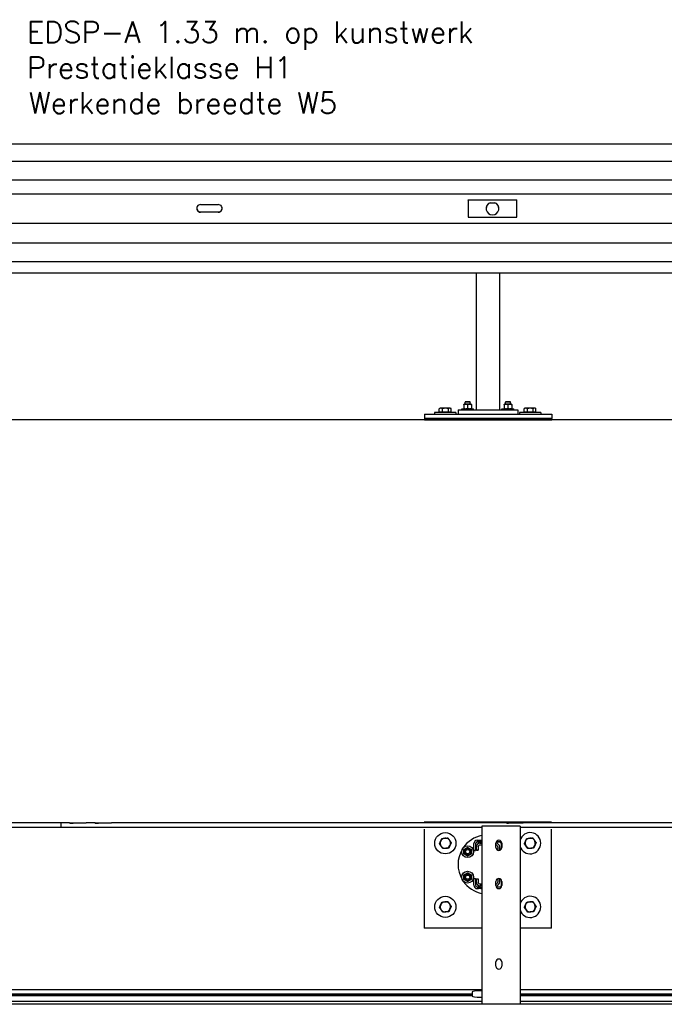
# Model space of a CAD drawing. Header units: metres. Extents: x -699 to 2316, y -1199 to 781.
# Tile 209 of 256: x -23.14 to -21.62, y 3.05 to 5.37. Entities that reach past the tile are written whole.
import ezdxf

# ---------------------------------------------------------------- set-up
doc = ezdxf.new("R2010")
doc.units = ezdxf.units.M
doc.styles.get("Standard").update_dxf_attribs({"font": 'romans'})

msp = doc.modelspace()

# ---------------------------------------------------------------- linework, layer by layer
for p, q in [((-20.8387, 5.0741), (-23.4357, 5.0741)), ((-20.8387, 5.0335), (-23.4357, 5.0335)), ((-20.8387, 4.9896), (-23.4357, 4.9896)), ((-20.8387, 4.9561), (-23.4357, 4.9561)), ((-22.7097, 4.9318), (-22.6677, 4.9318)), ((-22.0792, 4.9421), (-22.0792, 4.9426)), ((-22.0792, 4.9426), (-21.9642, 4.9426)), ((-21.9642, 4.9421), (-22.0792, 4.9421)), ((-22.0792, 4.9421), (-22.0792, 4.9024)), ((-22.0367, 4.9221), (-22.0367, 4.9222)), ((-22.027, 4.936), (-22.027, 4.9362)), ((-22.027, 4.9362), (-22.0163, 4.9362)), ((-22.0163, 4.9362), (-22.0163, 4.936)), ((-22.0067, 4.9221), (-22.0067, 4.9222)), ((-21.9642, 4.9421), (-21.9642, 4.9426)), ((-21.9642, 4.9024), (-21.9642, 4.9421)), ((-22.7097, 4.9142), (-22.6677, 4.9142)), ((-22.7097, 4.9139), (-22.7097, 4.9142)), ((-22.6677, 4.9139), (-22.7097, 4.9139)), ((-22.6677, 4.9139), (-22.6677, 4.9142)), ((-22.0792, 4.9024), (-21.9642, 4.9024)), ((-20.8387, 4.8872), (-23.4357, 4.8872)), ((-20.8387, 4.8405), (-23.4357, 4.8405)), ((-20.8387, 4.7966), (-23.4357, 4.7966)), ((-23.4357, 4.771), (-20.8387, 4.771)), ((-22.0597, 4.4475), (-22.0597, 4.771)), ((-22.0047, 4.4475), (-22.0047, 4.771)), ((-22.0886, 4.4608), (-22.0893, 4.4604)), ((-22.0893, 4.4596), (-22.0893, 4.4604)), ((-22.0893, 4.4596), (-22.0893, 4.4512)), ((-22.072, 4.4608), (-22.0886, 4.4608)), ((-22.0852, 4.467), (-22.0863, 4.4659)), ((-22.0743, 4.4659), (-22.0863, 4.4659)), ((-22.0863, 4.4608), (-22.0863, 4.4659)), ((-22.0852, 4.467), (-22.0753, 4.467)), ((-22.0803, 4.4596), (-22.0803, 4.4512)), ((-22.0753, 4.467), (-22.0743, 4.4659)), ((-22.0743, 4.4608), (-22.0743, 4.4659)), ((-22.072, 4.4608), (-22.0713, 4.4604)), ((-22.0713, 4.4604), (-22.0713, 4.4596)), ((-22.0713, 4.4596), (-22.0713, 4.4512)), ((-21.9936, 4.4608), (-21.9943, 4.4604)), ((-21.9943, 4.4596), (-21.9943, 4.4604)), ((-21.9943, 4.4596), (-21.9943, 4.4512)), ((-21.977, 4.4608), (-21.9936, 4.4608)), ((-21.9902, 4.467), (-21.9913, 4.4659)), ((-21.9793, 4.4659), (-21.9913, 4.4659)), ((-21.9913, 4.4608), (-21.9913, 4.4659)), ((-21.9902, 4.467), (-21.9803, 4.467)), ((-21.9853, 4.4596), (-21.9853, 4.4512)), ((-21.9803, 4.467), (-21.9793, 4.4659)), ((-21.9793, 4.4608), (-21.9793, 4.4659)), ((-21.977, 4.4608), (-21.9763, 4.4604)), ((-21.9763, 4.4604), (-21.9763, 4.4596)), ((-21.9763, 4.4596), (-21.9763, 4.4512)), ((-22.1822, 4.4375), (-22.1822, 4.4275)), ((-22.1822, 4.4375), (-21.8822, 4.4375)), ((-22.1081, 4.4415), (-22.1581, 4.4415)), ((-22.1581, 4.4415), (-22.1581, 4.4375)), ((-22.147, 4.4423), (-22.147, 4.4504)), ((-22.1395, 4.4423), (-22.147, 4.4423)), ((-22.1451, 4.4515), (-22.1467, 4.4506)), ((-22.1432, 4.4515), (-22.1451, 4.4515)), ((-22.1443, 4.4423), (-22.1443, 4.4415)), ((-22.1326, 4.4515), (-22.1432, 4.4515)), ((-22.1395, 4.4423), (-22.1395, 4.4504)), ((-22.1257, 4.4423), (-22.1395, 4.4423)), ((-22.1225, 4.4515), (-22.1326, 4.4515)), ((-22.1257, 4.4423), (-22.1257, 4.4504)), ((-22.1193, 4.4423), (-22.1257, 4.4423)), ((-22.1211, 4.4515), (-22.1225, 4.4515)), ((-22.1219, 4.4423), (-22.1219, 4.4415)), ((-22.1211, 4.4515), (-22.1196, 4.4506)), ((-22.1193, 4.4423), (-22.1193, 4.4504)), ((-22.1081, 4.4415), (-22.1081, 4.4375)), ((-22.1022, 4.4475), (-22.1022, 4.4375)), ((-22.1022, 4.4475), (-21.9622, 4.4475)), ((-22.0943, 4.45), (-22.0663, 4.45)), ((-22.0943, 4.4475), (-22.0943, 4.45)), ((-22.0893, 4.4504), (-22.0893, 4.4512)), ((-22.0886, 4.45), (-22.0893, 4.4504)), ((-22.075, 4.4475), (-22.0708, 4.4475)), ((-22.072, 4.45), (-22.0713, 4.4504)), ((-22.0713, 4.4512), (-22.0713, 4.4504)), ((-22.0663, 4.4475), (-22.0663, 4.45)), ((-21.9993, 4.45), (-21.9713, 4.45)), ((-21.9993, 4.4475), (-21.9993, 4.45)), ((-21.9943, 4.4504), (-21.9943, 4.4512)), ((-21.9936, 4.45), (-21.9943, 4.4504)), ((-21.98, 4.4475), (-21.9758, 4.4475)), ((-21.977, 4.45), (-21.9763, 4.4504)), ((-21.9763, 4.4512), (-21.9763, 4.4504)), ((-21.9713, 4.4475), (-21.9713, 4.45)), ((-21.9622, 4.4475), (-21.9622, 4.4375)), ((-21.9081, 4.4415), (-21.9581, 4.4415)), ((-21.9581, 4.4415), (-21.9581, 4.4375)), ((-21.947, 4.4423), (-21.947, 4.4504)), ((-21.9395, 4.4423), (-21.947, 4.4423)), ((-21.9451, 4.4515), (-21.9467, 4.4506)), ((-21.9432, 4.4515), (-21.9451, 4.4515)), ((-21.9443, 4.4423), (-21.9443, 4.4415)), ((-21.9326, 4.4515), (-21.9432, 4.4515)), ((-21.9395, 4.4423), (-21.9395, 4.4504)), ((-21.9257, 4.4423), (-21.9395, 4.4423)), ((-21.9225, 4.4515), (-21.9326, 4.4515)), ((-21.9257, 4.4423), (-21.9257, 4.4504)), ((-21.9193, 4.4423), (-21.9257, 4.4423)), ((-21.9211, 4.4515), (-21.9225, 4.4515)), ((-21.9219, 4.4423), (-21.9219, 4.4415)), ((-21.9211, 4.4515), (-21.9196, 4.4506)), ((-21.9193, 4.4423), (-21.9193, 4.4504)), ((-21.9081, 4.4415), (-21.9081, 4.4375)), ((-21.8822, 4.4375), (-21.8822, 4.4275)), ((-20.1715, 4.4245), (-25.2267, 4.4245)), ((-21.8822, 4.4275), (-22.1822, 4.4275)), ((-22.1822, 4.4275), (-22.1822, 4.4245)), ((-22.1822, 4.4245), (-21.8822, 4.4245)), ((-21.8822, 4.4245), (-21.8822, 4.4275)), ((-22.8987, 3.4629), (-23.2907, 3.4629)), ((-23.0187, 3.4737), (-23.2827, 3.4737)), ((-23.0387, 3.4737), (-23.0387, 3.4629)), ((-23.0187, 3.4737), (-23.0387, 3.4737)), ((-22.0467, 3.4629), (-23.0387, 3.4629)), ((-22.9877, 3.473), (-23.0097, 3.473)), ((-22.9877, 3.473), (-23.0097, 3.473)), ((-22.9587, 3.4737), (-22.9787, 3.4737)), ((-22.9587, 3.4737), (-22.9787, 3.4737)), ((-22.9277, 3.473), (-22.9497, 3.473)), ((-22.9277, 3.473), (-22.9497, 3.473)), ((-21.9887, 3.4737), (-22.9187, 3.4737)), ((-22.8987, 3.4737), (-22.9187, 3.4737)), ((-21.8828, 3.4758), (-22.1828, 3.4758)), ((-22.1828, 3.4758), (-22.1828, 3.4737)), ((-22.0467, 3.4658), (-22.0467, 3.046)), ((-21.9697, 3.4658), (-22.0407, 3.4658)), ((-21.9801, 3.473), (-21.9801, 3.473)), ((-21.9797, 3.473), (-21.9801, 3.473)), ((-21.9683, 3.473), (-21.9797, 3.473)), ((-21.9572, 3.473), (-21.9577, 3.473)), ((-21.9572, 3.473), (-21.9577, 3.473)), ((-21.9572, 3.473), (-21.9572, 3.473)), ((-21.9567, 3.4658), (-21.9567, 3.046)), ((-20.7137, 3.4629), (-21.9567, 3.4629)), ((-20.6557, 3.4737), (-21.9487, 3.4737)), ((-21.8828, 3.4758), (-21.8828, 3.4737)), ((-22.1828, 3.4588), (-22.1828, 3.2258)), ((-21.8828, 3.2258), (-21.8828, 3.4588)), ((-22.0657, 3.4088), (-22.0657, 3.4248)), ((-22.0617, 3.4248), (-22.0617, 3.4088)), ((-22.0597, 3.4098), (-22.0597, 3.4176)), ((-22.0577, 3.4328), (-22.0492, 3.4328)), ((-22.0492, 3.4288), (-22.0577, 3.4288)), ((-22.0577, 3.4288), (-22.0577, 3.4288)), ((-22.0577, 3.4288), (-22.0497, 3.4288)), ((-22.0555, 3.4176), (-22.0555, 3.4098)), ((-22.0515, 3.4258), (-22.0467, 3.4258)), ((-22.0467, 3.4216), (-22.0515, 3.4216)), ((-22.0515, 3.4216), (-22.0515, 3.4216)), ((-22.0467, 3.4216), (-22.0515, 3.4216)), ((-22.0501, 3.4216), (-22.05, 3.4216)), ((-22.0492, 3.4288), (-22.0492, 3.4328)), ((-22.0137, 3.4158), (-22.0137, 3.4258)), ((-22.013, 3.4288), (-22.0047, 3.4288)), ((-22.0047, 3.4288), (-22.013, 3.4288)), ((-22.0089, 3.4165), (-22.0089, 3.4091)), ((-22.0068, 3.4328), (-22.0065, 3.4328)), ((-22.0047, 3.4288), (-22.0047, 3.4288)), ((-22.0047, 3.4091), (-22.0047, 3.4166)), ((-22.0007, 3.4122), (-22.0007, 3.4248)), ((-21.9997, 3.4258), (-21.9997, 3.4158)), ((-22.0617, 3.4088), (-22.0657, 3.4088)), ((-22.0657, 3.4088), (-22.0657, 3.4088)), ((-22.0657, 3.4088), (-22.0617, 3.4088)), ((-22.0617, 3.4088), (-22.0617, 3.4088)), ((-22.0555, 3.4098), (-22.0597, 3.4098)), ((-22.0597, 3.4097), (-22.0597, 3.4098)), ((-22.0597, 3.4097), (-22.0555, 3.4097)), ((-22.0555, 3.4097), (-22.0555, 3.4098)), ((-22.0657, 3.3428), (-22.0617, 3.3428)), ((-22.0657, 3.3268), (-22.0657, 3.3428)), ((-22.0657, 3.3268), (-22.0657, 3.3268)), ((-22.0617, 3.3428), (-22.0617, 3.3268)), ((-22.0597, 3.3418), (-22.0555, 3.3418)), ((-22.0597, 3.334), (-22.0597, 3.3418)), ((-22.0597, 3.3339), (-22.0597, 3.334)), ((-22.0577, 3.3228), (-22.0492, 3.3228)), ((-22.0555, 3.3418), (-22.0555, 3.334)), ((-22.0515, 3.33), (-22.0467, 3.33)), ((-22.0515, 3.3257), (-22.0515, 3.3258)), ((-22.0467, 3.3258), (-22.0515, 3.3258)), ((-22.0515, 3.3257), (-22.0497, 3.3257)), ((-22.0492, 3.3188), (-22.0492, 3.3228)), ((-22.0137, 3.3258), (-22.0137, 3.3358)), ((-22.013, 3.3228), (-22.0047, 3.3228)), ((-22.0089, 3.3424), (-22.0089, 3.335)), ((-22.0047, 3.3349), (-22.0047, 3.3425)), ((-22.0007, 3.3268), (-22.0007, 3.3394)), ((-21.9997, 3.3358), (-21.9997, 3.3258)), ((-22.0492, 3.3188), (-22.0577, 3.3188)), ((-22.0577, 3.3188), (-22.0577, 3.3188)), ((-22.0577, 3.3188), (-22.0547, 3.3188)), ((-22.0467, 3.2258), (-22.1828, 3.2258)), ((-21.8828, 3.2258), (-21.9567, 3.2258)), ((-22.0137, 3.1358), (-22.0137, 3.1458)), ((-21.9997, 3.1458), (-21.9997, 3.1358)), ((-22.0467, 3.0803), (-23.2907, 3.0803)), ((-23.2907, 3.0699), (-22.0697, 3.0699)), ((-22.0697, 3.0697), (-23.2907, 3.0697)), ((-22.0697, 3.0663), (-23.2907, 3.0663)), ((-22.7097, 3.069), (-22.6677, 3.069)), ((-22.7097, 3.067), (-22.7097, 3.069)), ((-22.6677, 3.067), (-22.7097, 3.067)), ((-22.6677, 3.067), (-22.6677, 3.069)), ((-22.0697, 3.0754), (-22.0697, 3.065)), ((-22.0467, 3.0777), (-22.0497, 3.0777)), ((-20.7137, 3.0803), (-21.9567, 3.0803)), ((-21.9567, 3.0699), (-20.7367, 3.0699)), ((-20.7367, 3.0697), (-21.9567, 3.0697)), ((-20.7367, 3.0663), (-21.9567, 3.0663)), ((-20.5387, 3.046), (-23.4357, 3.046)), ((-22.0467, 3.0523), (-23.2907, 3.0523)), ((-22.0497, 3.0627), (-22.0467, 3.0627)), ((-20.7137, 3.0523), (-21.9567, 3.0523))]:
    msp.add_line(p, q)
at = {"flags": 128}
for points in [[(-22.0803, 4.4596), (-22.0807, 4.4597), (-22.0811, 4.4598), (-22.0815, 4.46), (-22.0819, 4.46), (-22.0823, 4.4601), (-22.0826, 4.4602), (-22.083, 4.4603), (-22.0834, 4.4603), (-22.0837, 4.4603), (-22.0841, 4.4604), (-22.0844, 4.4604), (-22.0848, 4.4604), (-22.0851, 4.4604), (-22.0855, 4.4604), (-22.0858, 4.4603), (-22.0862, 4.4603), (-22.0865, 4.4603), (-22.0869, 4.4602), (-22.0873, 4.4601), (-22.0876, 4.46), (-22.088, 4.46), (-22.0884, 4.4598), (-22.0888, 4.4597), (-22.0893, 4.4596)], [(-22.0713, 4.4596), (-22.0717, 4.4597), (-22.0721, 4.4598), (-22.0725, 4.46), (-22.0729, 4.46), (-22.0733, 4.4601), (-22.0736, 4.4602), (-22.074, 4.4603), (-22.0744, 4.4603), (-22.0747, 4.4603), (-22.0751, 4.4604), (-22.0754, 4.4604), (-22.0758, 4.4604), (-22.0761, 4.4604), (-22.0765, 4.4604), (-22.0768, 4.4603), (-22.0772, 4.4603), (-22.0775, 4.4603), (-22.0779, 4.4602), (-22.0783, 4.4601), (-22.0786, 4.46), (-22.079, 4.46), (-22.0794, 4.4598), (-22.0798, 4.4597), (-22.0803, 4.4596)], [(-21.9853, 4.4596), (-21.9857, 4.4597), (-21.9861, 4.4598), (-21.9865, 4.46), (-21.9869, 4.46), (-21.9873, 4.4601), (-21.9876, 4.4602), (-21.988, 4.4603), (-21.9884, 4.4603), (-21.9887, 4.4603), (-21.9891, 4.4604), (-21.9894, 4.4604), (-21.9898, 4.4604), (-21.9901, 4.4604), (-21.9905, 4.4604), (-21.9908, 4.4603), (-21.9912, 4.4603), (-21.9915, 4.4603), (-21.9919, 4.4602), (-21.9923, 4.4601), (-21.9926, 4.46), (-21.993, 4.46), (-21.9934, 4.4598), (-21.9938, 4.4597), (-21.9943, 4.4596)], [(-21.9763, 4.4596), (-21.9767, 4.4597), (-21.9771, 4.4598), (-21.9775, 4.46), (-21.9779, 4.46), (-21.9783, 4.4601), (-21.9786, 4.4602), (-21.979, 4.4603), (-21.9794, 4.4603), (-21.9797, 4.4603), (-21.9801, 4.4604), (-21.9804, 4.4604), (-21.9808, 4.4604), (-21.9811, 4.4604), (-21.9815, 4.4604), (-21.9818, 4.4603), (-21.9822, 4.4603), (-21.9825, 4.4603), (-21.9829, 4.4602), (-21.9833, 4.4601), (-21.9836, 4.46), (-21.984, 4.46), (-21.9844, 4.4598), (-21.9848, 4.4597), (-21.9853, 4.4596)], [(-22.1432, 4.4515), (-22.1434, 4.4515), (-22.1435, 4.4515), (-22.1437, 4.4515), (-22.1438, 4.4515), (-22.144, 4.4514), (-22.1441, 4.4514), (-22.1443, 4.4514), (-22.1444, 4.4514), (-22.1446, 4.4513), (-22.1447, 4.4513), (-22.1449, 4.4513), (-22.145, 4.4512), (-22.1452, 4.4512), (-22.1453, 4.4511), (-22.1455, 4.4511), (-22.1456, 4.451), (-22.1458, 4.451), (-22.146, 4.4509), (-22.1461, 4.4508), (-22.1463, 4.4508), (-22.1464, 4.4507), (-22.1466, 4.4506), (-22.1468, 4.4505), (-22.147, 4.4504)], [(-22.147, 4.4504), (-22.1469, 4.4504), (-22.1469, 4.4504), (-22.1469, 4.4504), (-22.1469, 4.4505), (-22.1469, 4.4505), (-22.1469, 4.4505), (-22.1469, 4.4505), (-22.1469, 4.4505), (-22.1468, 4.4505), (-22.1468, 4.4505), (-22.1468, 4.4505), (-22.1468, 4.4505), (-22.1468, 4.4505), (-22.1468, 4.4505), (-22.1468, 4.4505), (-22.1468, 4.4505), (-22.1467, 4.4505), (-22.1467, 4.4506), (-22.1467, 4.4506), (-22.1467, 4.4506), (-22.1467, 4.4506), (-22.1467, 4.4506), (-22.1467, 4.4506), (-22.1467, 4.4506)], [(-22.1395, 4.4504), (-22.1397, 4.4505), (-22.1399, 4.4506), (-22.1401, 4.4507), (-22.1402, 4.4508), (-22.1404, 4.4508), (-22.1405, 4.4509), (-22.1407, 4.451), (-22.1409, 4.451), (-22.141, 4.4511), (-22.1412, 4.4511), (-22.1413, 4.4512), (-22.1415, 4.4512), (-22.1416, 4.4513), (-22.1418, 4.4513), (-22.1419, 4.4513), (-22.1421, 4.4514), (-22.1422, 4.4514), (-22.1424, 4.4514), (-22.1425, 4.4514), (-22.1427, 4.4515), (-22.1428, 4.4515), (-22.143, 4.4515), (-22.1431, 4.4515), (-22.1432, 4.4515)], [(-22.1326, 4.4515), (-22.1329, 4.4515), (-22.1332, 4.4515), (-22.1335, 4.4515), (-22.1337, 4.4515), (-22.134, 4.4514), (-22.1343, 4.4514), (-22.1346, 4.4514), (-22.1348, 4.4514), (-22.1351, 4.4513), (-22.1354, 4.4513), (-22.1357, 4.4513), (-22.136, 4.4512), (-22.1362, 4.4512), (-22.1365, 4.4511), (-22.1368, 4.4511), (-22.1371, 4.451), (-22.1374, 4.451), (-22.1377, 4.4509), (-22.138, 4.4508), (-22.1383, 4.4508), (-22.1386, 4.4507), (-22.1389, 4.4506), (-22.1392, 4.4505), (-22.1395, 4.4504)], [(-22.1257, 4.4504), (-22.126, 4.4505), (-22.1263, 4.4506), (-22.1266, 4.4507), (-22.127, 4.4508), (-22.1273, 4.4508), (-22.1276, 4.4509), (-22.1278, 4.451), (-22.1281, 4.451), (-22.1284, 4.4511), (-22.1287, 4.4511), (-22.129, 4.4512), (-22.1293, 4.4512), (-22.1296, 4.4513), (-22.1299, 4.4513), (-22.1301, 4.4513), (-22.1304, 4.4514), (-22.1307, 4.4514), (-22.131, 4.4514), (-22.1312, 4.4514), (-22.1315, 4.4515), (-22.1318, 4.4515), (-22.1321, 4.4515), (-22.1323, 4.4515), (-22.1326, 4.4515)], [(-22.1225, 4.4515), (-22.1226, 4.4515), (-22.1227, 4.4515), (-22.1229, 4.4515), (-22.123, 4.4515), (-22.1231, 4.4514), (-22.1233, 4.4514), (-22.1234, 4.4514), (-22.1235, 4.4514), (-22.1236, 4.4513), (-22.1238, 4.4513), (-22.1239, 4.4513), (-22.124, 4.4512), (-22.1242, 4.4512), (-22.1243, 4.4511), (-22.1244, 4.4511), (-22.1246, 4.451), (-22.1247, 4.451), (-22.1248, 4.4509), (-22.125, 4.4508), (-22.1251, 4.4508), (-22.1253, 4.4507), (-22.1254, 4.4506), (-22.1256, 4.4505), (-22.1257, 4.4504)], [(-22.1193, 4.4504), (-22.1194, 4.4505), (-22.1196, 4.4506), (-22.1197, 4.4507), (-22.1198, 4.4508), (-22.12, 4.4508), (-22.1201, 4.4509), (-22.1203, 4.451), (-22.1204, 4.451), (-22.1205, 4.4511), (-22.1207, 4.4511), (-22.1208, 4.4512), (-22.1209, 4.4512), (-22.1211, 4.4513), (-22.1212, 4.4513), (-22.1213, 4.4513), (-22.1215, 4.4514), (-22.1216, 4.4514), (-22.1217, 4.4514), (-22.1218, 4.4514), (-22.122, 4.4515), (-22.1221, 4.4515), (-22.1222, 4.4515), (-22.1224, 4.4515), (-22.1225, 4.4515)], [(-22.0893, 4.4512), (-22.0888, 4.4511), (-22.0884, 4.4509), (-22.088, 4.4508), (-22.0876, 4.4507), (-22.0873, 4.4507), (-22.0869, 4.4506), (-22.0865, 4.4505), (-22.0862, 4.4505), (-22.0858, 4.4504), (-22.0855, 4.4504), (-22.0851, 4.4504), (-22.0848, 4.4504), (-22.0844, 4.4504), (-22.0841, 4.4504), (-22.0837, 4.4504), (-22.0834, 4.4505), (-22.083, 4.4505), (-22.0826, 4.4506), (-22.0823, 4.4507), (-22.0819, 4.4507), (-22.0815, 4.4508), (-22.0811, 4.4509), (-22.0807, 4.4511), (-22.0803, 4.4512)], [(-22.0803, 4.4512), (-22.0798, 4.4511), (-22.0794, 4.4509), (-22.079, 4.4508), (-22.0786, 4.4507), (-22.0783, 4.4507), (-22.0779, 4.4506), (-22.0775, 4.4505), (-22.0772, 4.4505), (-22.0768, 4.4504), (-22.0765, 4.4504), (-22.0761, 4.4504), (-22.0758, 4.4504), (-22.0754, 4.4504), (-22.0751, 4.4504), (-22.0747, 4.4504), (-22.0744, 4.4505), (-22.074, 4.4505), (-22.0736, 4.4506), (-22.0733, 4.4507), (-22.0729, 4.4507), (-22.0725, 4.4508), (-22.0721, 4.4509), (-22.0717, 4.4511), (-22.0713, 4.4512)], [(-21.9943, 4.4512), (-21.9938, 4.4511), (-21.9934, 4.4509), (-21.993, 4.4508), (-21.9926, 4.4507), (-21.9923, 4.4507), (-21.9919, 4.4506), (-21.9915, 4.4505), (-21.9912, 4.4505), (-21.9908, 4.4504), (-21.9905, 4.4504), (-21.9901, 4.4504), (-21.9898, 4.4504), (-21.9894, 4.4504), (-21.9891, 4.4504), (-21.9887, 4.4504), (-21.9884, 4.4505), (-21.988, 4.4505), (-21.9876, 4.4506), (-21.9873, 4.4507), (-21.9869, 4.4507), (-21.9865, 4.4508), (-21.9861, 4.4509), (-21.9857, 4.4511), (-21.9853, 4.4512)], [(-21.9853, 4.4512), (-21.9848, 4.4511), (-21.9844, 4.4509), (-21.984, 4.4508), (-21.9836, 4.4507), (-21.9833, 4.4507), (-21.9829, 4.4506), (-21.9825, 4.4505), (-21.9822, 4.4505), (-21.9818, 4.4504), (-21.9815, 4.4504), (-21.9811, 4.4504), (-21.9808, 4.4504), (-21.9804, 4.4504), (-21.9801, 4.4504), (-21.9797, 4.4504), (-21.9794, 4.4505), (-21.979, 4.4505), (-21.9786, 4.4506), (-21.9783, 4.4507), (-21.9779, 4.4507), (-21.9775, 4.4508), (-21.9771, 4.4509), (-21.9767, 4.4511), (-21.9763, 4.4512)], [(-21.9432, 4.4515), (-21.9434, 4.4515), (-21.9435, 4.4515), (-21.9437, 4.4515), (-21.9438, 4.4515), (-21.944, 4.4514), (-21.9441, 4.4514), (-21.9443, 4.4514), (-21.9444, 4.4514), (-21.9446, 4.4513), (-21.9447, 4.4513), (-21.9449, 4.4513), (-21.945, 4.4512), (-21.9452, 4.4512), (-21.9453, 4.4511), (-21.9455, 4.4511), (-21.9456, 4.451), (-21.9458, 4.451), (-21.946, 4.4509), (-21.9461, 4.4508), (-21.9463, 4.4508), (-21.9464, 4.4507), (-21.9466, 4.4506), (-21.9468, 4.4505), (-21.947, 4.4504)], [(-21.947, 4.4504), (-21.9469, 4.4504), (-21.9469, 4.4504), (-21.9469, 4.4504), (-21.9469, 4.4505), (-21.9469, 4.4505), (-21.9469, 4.4505), (-21.9469, 4.4505), (-21.9469, 4.4505), (-21.9468, 4.4505), (-21.9468, 4.4505), (-21.9468, 4.4505), (-21.9468, 4.4505), (-21.9468, 4.4505), (-21.9468, 4.4505), (-21.9468, 4.4505), (-21.9468, 4.4505), (-21.9467, 4.4505), (-21.9467, 4.4506), (-21.9467, 4.4506), (-21.9467, 4.4506), (-21.9467, 4.4506), (-21.9467, 4.4506), (-21.9467, 4.4506), (-21.9467, 4.4506)], [(-21.9395, 4.4504), (-21.9397, 4.4505), (-21.9399, 4.4506), (-21.9401, 4.4507), (-21.9402, 4.4508), (-21.9404, 4.4508), (-21.9405, 4.4509), (-21.9407, 4.451), (-21.9409, 4.451), (-21.941, 4.4511), (-21.9412, 4.4511), (-21.9413, 4.4512), (-21.9415, 4.4512), (-21.9416, 4.4513), (-21.9418, 4.4513), (-21.9419, 4.4513), (-21.9421, 4.4514), (-21.9422, 4.4514), (-21.9424, 4.4514), (-21.9425, 4.4514), (-21.9427, 4.4515), (-21.9428, 4.4515), (-21.943, 4.4515), (-21.9431, 4.4515), (-21.9432, 4.4515)], [(-21.9326, 4.4515), (-21.9329, 4.4515), (-21.9332, 4.4515), (-21.9335, 4.4515), (-21.9337, 4.4515), (-21.934, 4.4514), (-21.9343, 4.4514), (-21.9346, 4.4514), (-21.9348, 4.4514), (-21.9351, 4.4513), (-21.9354, 4.4513), (-21.9357, 4.4513), (-21.936, 4.4512), (-21.9362, 4.4512), (-21.9365, 4.4511), (-21.9368, 4.4511), (-21.9371, 4.451), (-21.9374, 4.451), (-21.9377, 4.4509), (-21.938, 4.4508), (-21.9383, 4.4508), (-21.9386, 4.4507), (-21.9389, 4.4506), (-21.9392, 4.4505), (-21.9395, 4.4504)], [(-21.9257, 4.4504), (-21.926, 4.4505), (-21.9263, 4.4506), (-21.9266, 4.4507), (-21.927, 4.4508), (-21.9273, 4.4508), (-21.9276, 4.4509), (-21.9278, 4.451), (-21.9281, 4.451), (-21.9284, 4.4511), (-21.9287, 4.4511), (-21.929, 4.4512), (-21.9293, 4.4512), (-21.9296, 4.4513), (-21.9299, 4.4513), (-21.9301, 4.4513), (-21.9304, 4.4514), (-21.9307, 4.4514), (-21.931, 4.4514), (-21.9312, 4.4514), (-21.9315, 4.4515), (-21.9318, 4.4515), (-21.9321, 4.4515), (-21.9323, 4.4515), (-21.9326, 4.4515)], [(-21.9225, 4.4515), (-21.9226, 4.4515), (-21.9227, 4.4515), (-21.9229, 4.4515), (-21.923, 4.4515), (-21.9231, 4.4514), (-21.9233, 4.4514), (-21.9234, 4.4514), (-21.9235, 4.4514), (-21.9236, 4.4513), (-21.9238, 4.4513), (-21.9239, 4.4513), (-21.924, 4.4512), (-21.9242, 4.4512), (-21.9243, 4.4511), (-21.9244, 4.4511), (-21.9246, 4.451), (-21.9247, 4.451), (-21.9248, 4.4509), (-21.925, 4.4508), (-21.9251, 4.4508), (-21.9253, 4.4507), (-21.9254, 4.4506), (-21.9256, 4.4505), (-21.9257, 4.4504)], [(-21.9193, 4.4504), (-21.9194, 4.4505), (-21.9196, 4.4506), (-21.9197, 4.4507), (-21.9198, 4.4508), (-21.92, 4.4508), (-21.9201, 4.4509), (-21.9203, 4.451), (-21.9204, 4.451), (-21.9205, 4.4511), (-21.9207, 4.4511), (-21.9208, 4.4512), (-21.9209, 4.4512), (-21.9211, 4.4513), (-21.9212, 4.4513), (-21.9213, 4.4513), (-21.9215, 4.4514), (-21.9216, 4.4514), (-21.9217, 4.4514), (-21.9218, 4.4514), (-21.922, 4.4515), (-21.9221, 4.4515), (-21.9222, 4.4515), (-21.9224, 4.4515), (-21.9225, 4.4515)], [(-23.0097, 3.473), (-23.0103, 3.473), (-23.0108, 3.473), (-23.0114, 3.473), (-23.012, 3.473), (-23.0126, 3.473), (-23.0131, 3.4731), (-23.0136, 3.4731), (-23.0142, 3.4731), (-23.0147, 3.4732), (-23.0151, 3.4732), (-23.0156, 3.4733), (-23.016, 3.4733), (-23.0164, 3.4734), (-23.0168, 3.4734), (-23.0171, 3.4735), (-23.0175, 3.4735), (-23.0177, 3.4735), (-23.018, 3.4736), (-23.0182, 3.4736), (-23.0184, 3.4736), (-23.0185, 3.4737), (-23.0186, 3.4737), (-23.0186, 3.4737), (-23.0187, 3.4737)], [(-23.0187, 3.4737), (-23.0186, 3.4737), (-23.0186, 3.4737), (-23.0185, 3.4737), (-23.0184, 3.4736), (-23.0182, 3.4736), (-23.018, 3.4736), (-23.0177, 3.4735), (-23.0175, 3.4735), (-23.0171, 3.4735), (-23.0168, 3.4734), (-23.0164, 3.4734), (-23.016, 3.4733), (-23.0156, 3.4733), (-23.0151, 3.4732), (-23.0147, 3.4732), (-23.0142, 3.4731), (-23.0136, 3.4731), (-23.0131, 3.4731), (-23.0126, 3.473), (-23.012, 3.473), (-23.0114, 3.473), (-23.0108, 3.473), (-23.0103, 3.473), (-23.0097, 3.473)], [(-23.0097, 3.473), (-23.0103, 3.473), (-23.0108, 3.473), (-23.0114, 3.473), (-23.012, 3.473), (-23.0126, 3.473), (-23.0131, 3.4731), (-23.0136, 3.4731), (-23.0142, 3.4731), (-23.0147, 3.4732), (-23.0151, 3.4732), (-23.0156, 3.4733), (-23.016, 3.4733), (-23.0164, 3.4734), (-23.0168, 3.4734), (-23.0171, 3.4735), (-23.0175, 3.4735), (-23.0177, 3.4735), (-23.018, 3.4736), (-23.0182, 3.4736), (-23.0184, 3.4736), (-23.0185, 3.4737), (-23.0186, 3.4737), (-23.0186, 3.4737), (-23.0187, 3.4737)], [(-23.0187, 3.4737), (-23.0186, 3.4737), (-23.0186, 3.4737), (-23.0185, 3.4737), (-23.0184, 3.4736), (-23.0182, 3.4736), (-23.018, 3.4736), (-23.0177, 3.4735), (-23.0175, 3.4735), (-23.0171, 3.4735), (-23.0168, 3.4734), (-23.0164, 3.4734), (-23.016, 3.4733), (-23.0156, 3.4733), (-23.0151, 3.4732), (-23.0147, 3.4732), (-23.0142, 3.4731), (-23.0136, 3.4731), (-23.0131, 3.4731), (-23.0126, 3.473), (-23.012, 3.473), (-23.0114, 3.473), (-23.0108, 3.473), (-23.0103, 3.473), (-23.0097, 3.473)], [(-22.9787, 3.4737), (-22.9787, 3.4737), (-22.9787, 3.4737), (-22.9788, 3.4737), (-22.979, 3.4736), (-22.9791, 3.4736), (-22.9794, 3.4736), (-22.9796, 3.4735), (-22.9799, 3.4735), (-22.9802, 3.4735), (-22.9805, 3.4734), (-22.9809, 3.4734), (-22.9813, 3.4733), (-22.9817, 3.4733), (-22.9822, 3.4732), (-22.9827, 3.4732), (-22.9832, 3.4731), (-22.9837, 3.4731), (-22.9842, 3.4731), (-22.9848, 3.473), (-22.9853, 3.473), (-22.9859, 3.473), (-22.9865, 3.473), (-22.9871, 3.473), (-22.9877, 3.473)], [(-22.9787, 3.4737), (-22.9787, 3.4737), (-22.9787, 3.4737), (-22.9788, 3.4737), (-22.979, 3.4736), (-22.9791, 3.4736), (-22.9794, 3.4736), (-22.9796, 3.4735), (-22.9799, 3.4735), (-22.9802, 3.4735), (-22.9805, 3.4734), (-22.9809, 3.4734), (-22.9813, 3.4733), (-22.9817, 3.4733), (-22.9822, 3.4732), (-22.9827, 3.4732), (-22.9832, 3.4731), (-22.9837, 3.4731), (-22.9842, 3.4731), (-22.9848, 3.473), (-22.9853, 3.473), (-22.9859, 3.473), (-22.9865, 3.473), (-22.9871, 3.473), (-22.9877, 3.473)], [(-22.9497, 3.473), (-22.9503, 3.473), (-22.9508, 3.473), (-22.9514, 3.473), (-22.952, 3.473), (-22.9526, 3.473), (-22.9531, 3.4731), (-22.9536, 3.4731), (-22.9542, 3.4731), (-22.9547, 3.4732), (-22.9551, 3.4732), (-22.9556, 3.4733), (-22.956, 3.4733), (-22.9564, 3.4734), (-22.9568, 3.4734), (-22.9571, 3.4735), (-22.9575, 3.4735), (-22.9577, 3.4735), (-22.958, 3.4736), (-22.9582, 3.4736), (-22.9584, 3.4736), (-22.9585, 3.4737), (-22.9586, 3.4737), (-22.9586, 3.4737), (-22.9587, 3.4737)], [(-22.9587, 3.4737), (-22.9586, 3.4737), (-22.9586, 3.4737), (-22.9585, 3.4737), (-22.9584, 3.4736), (-22.9582, 3.4736), (-22.958, 3.4736), (-22.9577, 3.4735), (-22.9575, 3.4735), (-22.9571, 3.4735), (-22.9568, 3.4734), (-22.9564, 3.4734), (-22.956, 3.4733), (-22.9556, 3.4733), (-22.9551, 3.4732), (-22.9547, 3.4732), (-22.9542, 3.4731), (-22.9536, 3.4731), (-22.9531, 3.4731), (-22.9526, 3.473), (-22.952, 3.473), (-22.9514, 3.473), (-22.9508, 3.473), (-22.9503, 3.473), (-22.9497, 3.473)], [(-22.9497, 3.473), (-22.9503, 3.473), (-22.9508, 3.473), (-22.9514, 3.473), (-22.952, 3.473), (-22.9526, 3.473), (-22.9531, 3.4731), (-22.9536, 3.4731), (-22.9542, 3.4731), (-22.9547, 3.4732), (-22.9551, 3.4732), (-22.9556, 3.4733), (-22.956, 3.4733), (-22.9564, 3.4734), (-22.9568, 3.4734), (-22.9571, 3.4735), (-22.9575, 3.4735), (-22.9577, 3.4735), (-22.958, 3.4736), (-22.9582, 3.4736), (-22.9584, 3.4736), (-22.9585, 3.4737), (-22.9586, 3.4737), (-22.9586, 3.4737), (-22.9587, 3.4737)], [(-22.9587, 3.4737), (-22.9586, 3.4737), (-22.9586, 3.4737), (-22.9585, 3.4737), (-22.9584, 3.4736), (-22.9582, 3.4736), (-22.958, 3.4736), (-22.9577, 3.4735), (-22.9575, 3.4735), (-22.9571, 3.4735), (-22.9568, 3.4734), (-22.9564, 3.4734), (-22.956, 3.4733), (-22.9556, 3.4733), (-22.9551, 3.4732), (-22.9547, 3.4732), (-22.9542, 3.4731), (-22.9536, 3.4731), (-22.9531, 3.4731), (-22.9526, 3.473), (-22.952, 3.473), (-22.9514, 3.473), (-22.9508, 3.473), (-22.9503, 3.473), (-22.9497, 3.473)], [(-22.9187, 3.4737), (-22.9187, 3.4737), (-22.9187, 3.4737), (-22.9188, 3.4737), (-22.919, 3.4736), (-22.9191, 3.4736), (-22.9194, 3.4736), (-22.9196, 3.4735), (-22.9199, 3.4735), (-22.9202, 3.4735), (-22.9205, 3.4734), (-22.9209, 3.4734), (-22.9213, 3.4733), (-22.9217, 3.4733), (-22.9222, 3.4732), (-22.9227, 3.4732), (-22.9232, 3.4731), (-22.9237, 3.4731), (-22.9242, 3.4731), (-22.9248, 3.473), (-22.9253, 3.473), (-22.9259, 3.473), (-22.9265, 3.473), (-22.9271, 3.473), (-22.9277, 3.473)], [(-22.9187, 3.4737), (-22.9187, 3.4737), (-22.9187, 3.4737), (-22.9188, 3.4737), (-22.919, 3.4736), (-22.9191, 3.4736), (-22.9194, 3.4736), (-22.9196, 3.4735), (-22.9199, 3.4735), (-22.9202, 3.4735), (-22.9205, 3.4734), (-22.9209, 3.4734), (-22.9213, 3.4733), (-22.9217, 3.4733), (-22.9222, 3.4732), (-22.9227, 3.4732), (-22.9232, 3.4731), (-22.9237, 3.4731), (-22.9242, 3.4731), (-22.9248, 3.473), (-22.9253, 3.473), (-22.9259, 3.473), (-22.9265, 3.473), (-22.9271, 3.473), (-22.9277, 3.473)], [(-21.9801, 3.473), (-21.9807, 3.473), (-21.9812, 3.473), (-21.9818, 3.473), (-21.9823, 3.473), (-21.9829, 3.4731), (-21.9834, 3.4731), (-21.9839, 3.4731), (-21.9844, 3.4732), (-21.9849, 3.4732), (-21.9853, 3.4732), (-21.9858, 3.4733), (-21.9862, 3.4733), (-21.9866, 3.4734), (-21.9869, 3.4734), (-21.9872, 3.4735), (-21.9875, 3.4735), (-21.9878, 3.4735), (-21.988, 3.4736), (-21.9882, 3.4736), (-21.9884, 3.4736), (-21.9885, 3.4737), (-21.9886, 3.4737), (-21.9886, 3.4737), (-21.9887, 3.4737)], [(-21.9887, 3.4737), (-21.9887, 3.4737), (-21.9886, 3.4737), (-21.9886, 3.4737), (-21.9885, 3.4737), (-21.9884, 3.4736), (-21.9883, 3.4736), (-21.9882, 3.4736), (-21.988, 3.4736), (-21.9879, 3.4736), (-21.9877, 3.4735), (-21.9875, 3.4735), (-21.9873, 3.4735), (-21.9871, 3.4734), (-21.9868, 3.4734), (-21.9866, 3.4734), (-21.9863, 3.4734), (-21.986, 3.4733), (-21.9857, 3.4733), (-21.9854, 3.4733), (-21.9851, 3.4732), (-21.9847, 3.4732), (-21.9844, 3.4732), (-21.984, 3.4731), (-21.9837, 3.4731)], [(-21.9487, 3.4737), (-21.9487, 3.4737), (-21.9487, 3.4737), (-21.9488, 3.4737), (-21.949, 3.4736), (-21.9491, 3.4736), (-21.9493, 3.4736), (-21.9495, 3.4735), (-21.9498, 3.4735), (-21.9501, 3.4735), (-21.9504, 3.4734), (-21.9508, 3.4734), (-21.9511, 3.4733), (-21.9516, 3.4733), (-21.952, 3.4732), (-21.9524, 3.4732), (-21.9529, 3.4732), (-21.9534, 3.4731), (-21.9539, 3.4731), (-21.9544, 3.473), (-21.955, 3.473), (-21.9555, 3.473), (-21.9561, 3.473), (-21.9567, 3.473), (-21.9572, 3.473)]]:
    msp.add_lwpolyline(points, dxfattribs=at)
for centre, radius in [((-22.1328, 3.4258), 0.025), ((-22.0803, 3.4058), 0.014), ((-22.0803, 3.4058), 0.00825), ((-22.0803, 3.4058), 0.006), ((-22.0803, 3.4058), 0.006), ((-22.0803, 3.4058), 0.00493), ((-22.0803, 3.3458), 0.014), ((-22.0803, 3.3458), 0.00825), ((-22.0803, 3.3458), 0.006), ((-22.0803, 3.3458), 0.006), ((-22.0803, 3.3458), 0.00493), ((-22.1328, 3.2758), 0.025)]:
    msp.add_circle(centre, radius)
for centre, radius, start, end in [((-22.1328, 3.4258), 0.012, 95.1275, 155.1275), ((-22.1328, 3.4258), 0.012, 35.1275, 95.1275), ((-22.0328, 3.3758), 0.07, 101.4534, 145.6768), ((-21.9328, 3.4258), 0.025, 197.0596, 162.9404), ((-21.9328, 3.4258), 0.012, 95.1275, 155.1275), ((-21.9328, 3.4258), 0.012, 35.1275, 95.1275), ((-22.1328, 3.4258), 0.012, 155.1275, 215.1275), ((-22.1328, 3.4258), 0.012, 215.1275, 275.1275), ((-22.1328, 3.4258), 0.012, 275.1275, 335.1275), ((-22.1328, 3.4258), 0.012, 335.1275, 35.1275), ((-22.0577, 3.4248), 0.008, 90, 180), ((-22.0577, 3.4248), 0.004, 90, 180), ((-22.0577, 3.4248), 0.004, 90, 180), ((-22.0515, 3.4176), 0.0082, 90, 180), ((-22.0515, 3.4176), 0.004, 90.0011, 107.4587), ((-22.0067, 3.4258), 0.007, 0, 180), ((-22.0067, 3.4258), 0.007, 0, 180), ((-22.0139, 3.4166), 0.0092, 0, 88.7543), ((-22.0067, 3.4158), 0.007, 180, 0), ((-22.0047, 3.4248), 0.004, 0, 90), ((-22.0047, 3.4248), 0.004, 0, 90), ((-21.9328, 3.4258), 0.012, 155.1275, 215.1275), ((-21.9328, 3.4258), 0.012, 215.1275, 275.1275), ((-21.9328, 3.4258), 0.012, 275.1275, 335.1275), ((-21.9328, 3.4258), 0.012, 335.1275, 35.1275), ((-22.0328, 3.3758), 0.07, 149.7719, 210.2281), ((-22.0328, 3.3758), 0.07, 214.3232, 258.5466), ((-22.0577, 3.3268), 0.008, 180, 270), ((-22.0577, 3.3268), 0.008, 180, 270), ((-22.0577, 3.3268), 0.004, 180, 270), ((-22.0515, 3.334), 0.004, 180, 270), ((-22.0067, 3.3358), 0.007, 0, 180), ((-22.0067, 3.3358), 0.007, 0, 180), ((-22.0139, 3.335), 0.005, 272.2924, 0), ((-22.0067, 3.3258), 0.007, 180, 0), ((-22.0047, 3.3268), 0.004, 270, 0), ((-21.9328, 3.2758), 0.025, 197.0596, 162.9404), ((-22.1328, 3.2758), 0.012, 155.1275, 215.1275), ((-22.1328, 3.2758), 0.012, 95.1275, 155.1275), ((-22.1328, 3.2758), 0.012, 35.1275, 95.1275), ((-22.1328, 3.2758), 0.012, 335.1275, 35.1275), ((-21.9328, 3.2758), 0.012, 155.1275, 215.1275), ((-21.9328, 3.2758), 0.012, 95.1275, 155.1275), ((-21.9328, 3.2758), 0.012, 35.1275, 95.1275), ((-21.9328, 3.2758), 0.012, 335.1275, 35.1275), ((-22.1328, 3.2758), 0.012, 215.1275, 275.1275), ((-22.1328, 3.2758), 0.012, 275.1275, 335.1275), ((-21.9328, 3.2758), 0.012, 215.1275, 275.1275), ((-21.9328, 3.2758), 0.012, 275.1275, 335.1275), ((-22.0067, 3.1458), 0.007, 0, 180), ((-22.0067, 3.1458), 0.007, 0, 180), ((-22.0067, 3.1358), 0.007, 180, 0)]:
    msp.add_arc(centre, radius, start, end)
for centre, major_axis, ratio, start_param, end_param in [((-22.7097, 4.9228), (-0.009, 0), 0.993413, 4.712389, 7.853982), ((-22.7097, 4.9232), (-0.009, 0), 0.993413, 0.019227, 1.570796), ((-22.6677, 4.9228), (0.009, 0), 0.993413, 4.712389, 7.853982), ((-22.6677, 4.9232), (0.009, 0), 0.993413, 4.712389, 6.263959), ((-22.0217, 4.9221), (0.015, 0), 0.993413, 1.938004, 7.486774), ((-22.0217, 4.9222), (-0.015, 0), 0.993413, 5.079597, 6.283185), ((-22.0217, 4.9375), (-0.0143, 0), 0.114592, 1.184201, 1.957391), ((-22.0217, 4.9222), (0.015, 0), 0.993413, 0, 1.203588), ((-22.0407, 3.4658), (-0.006, 0), 0.000032, 4.712389, 6.283183), ((-21.9687, 3.473), (-0.015, 0), 0.000032, 3.845978, 5.5788), ((-21.9697, 3.4658), (0.013, 0), 0.000032, 0.00012, 1.570856), ((-22.0515, 3.4175), (0, 0.004), 0.999999, 0.304693, 1.570796), ((-22.0447, 3.4288), (-0.00625, 0), 0.000032, 5.038119, 6.926687), ((-22.0447, 3.4216), (-0.006, 0), 0.000032, 5.052224, 6.283183), ((-22.0457, 3.4328), (-0.0035, 0), 0.000032, 0.000002, 1.281046), ((-22.0457, 3.4288), (-0.0035, 0), 0.000032, 0, 1.281045), ((-22.0139, 3.4165), (0, -0.005), 0.999999, 1.570796, 3.101582), ((-22.0515, 3.3339), (0, 0.0082), 0.999999, 1.570796, 3.141593), ((-22.0447, 3.3258), (-0.006, 0), 0.000032, 5.052224, 6.283183), ((-22.0447, 3.3258), (-0.006, 0), 0.000032, 0, 0.585686), ((-22.0457, 3.3228), (-0.0035, 0), 0.000032, 6.283183, 7.564228), ((-22.0139, 3.3349), (0, 0.0092), 0.999999, 3.163336, 4.712389), ((-22.0447, 3.3188), (-0.01, 0), 0.000032, 4.913747, 6.283185), ((-22.0457, 3.3188), (-0.0035, 0), 0.000032, 0, 1.281045), ((-22.7097, 3.068), (-0.009, 0), 0.114592, 4.712389, 7.853982), ((-22.6677, 3.068), (0.009, 0), 0.114592, 4.712389, 7.853982), ((-22.0497, 3.0754), (-0.02, 0), 0.114592, 4.712389, 6.283185), ((-22.0497, 3.065), (-0.02, 0), 0.114592, 0, 1.570796)]:
    msp.add_ellipse(centre, major_axis=major_axis, ratio=ratio, start_param=start_param, end_param=end_param)
for points, weights in [([(-22.1437, 3.4308), (-22.1423, 3.4337), (-22.1407, 3.4371)], [1, 1.0379548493, 1]), ([(-22.1407, 3.4371), (-22.137, 3.4374), (-22.1338, 3.4377)], [1, 1.0379548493, 1]), ([(-22.1338, 3.4377), (-22.1306, 3.438), (-22.1269, 3.4383)], [1, 1.0379548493, 1]), ([(-22.1269, 3.4383), (-22.1248, 3.4353), (-22.1229, 3.4327)], [1, 1.0379548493, 1]), ([(-21.9437, 3.4308), (-21.9423, 3.4337), (-21.9407, 3.4371)], [1, 1.0379548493, 1]), ([(-21.9407, 3.4371), (-21.937, 3.4374), (-21.9338, 3.4377)], [1, 1.0379548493, 1]), ([(-21.9338, 3.4377), (-21.9306, 3.438), (-21.9269, 3.4383)], [1, 1.0379548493, 1]), ([(-21.9269, 3.4383), (-21.9248, 3.4353), (-21.9229, 3.4327)], [1, 1.0379548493, 1]), ([(-22.1466, 3.4245), (-22.145, 3.4279), (-22.1437, 3.4308)], [1, 1.0379548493, 1]), ([(-22.1426, 3.4189), (-22.1444, 3.4215), (-22.1466, 3.4245)], [1, 1.0379548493, 1]), ([(-22.1386, 3.4132), (-22.1407, 3.4162), (-22.1426, 3.4189)], [1, 1.0379548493, 1]), ([(-22.1317, 3.4138), (-22.1349, 3.4135), (-22.1386, 3.4132)], [1, 1.0379548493, 1]), ([(-22.1248, 3.4144), (-22.1285, 3.4141), (-22.1317, 3.4138)], [1, 1.0379548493, 1]), ([(-22.1219, 3.4207), (-22.1232, 3.4178), (-22.1248, 3.4144)], [1, 1.0379548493, 1]), ([(-22.1229, 3.4327), (-22.1211, 3.43), (-22.119, 3.427)], [1, 1.0379548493, 1]), ([(-22.119, 3.427), (-22.1205, 3.4236), (-22.1219, 3.4207)], [1, 1.0379548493, 1]), ([(-22.0893, 3.411), (-22.0848, 3.4136), (-22.0803, 3.4162)], [1, 1.15470053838, 1]), ([(-22.0803, 3.4162), (-22.0758, 3.4136), (-22.0713, 3.411)], [1, 1.15470053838, 1]), ([(-21.9466, 3.4245), (-21.945, 3.4279), (-21.9437, 3.4308)], [1, 1.0379548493, 1]), ([(-21.9426, 3.4189), (-21.9444, 3.4215), (-21.9466, 3.4245)], [1, 1.0379548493, 1]), ([(-21.9386, 3.4132), (-21.9407, 3.4162), (-21.9426, 3.4189)], [1, 1.0379548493, 1]), ([(-21.9317, 3.4138), (-21.9349, 3.4135), (-21.9386, 3.4132)], [1, 1.0379548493, 1]), ([(-21.9248, 3.4144), (-21.9285, 3.4141), (-21.9317, 3.4138)], [1, 1.0379548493, 1]), ([(-21.9219, 3.4207), (-21.9232, 3.4178), (-21.9248, 3.4144)], [1, 1.0379548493, 1]), ([(-21.9229, 3.4327), (-21.9211, 3.43), (-21.919, 3.427)], [1, 1.0379548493, 1]), ([(-21.919, 3.427), (-21.9205, 3.4236), (-21.9219, 3.4207)], [1, 1.0379548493, 1]), ([(-22.0893, 3.4006), (-22.0893, 3.4058), (-22.0893, 3.411)], [1, 1.15470053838, 1]), ([(-22.0803, 3.3954), (-22.0848, 3.398), (-22.0893, 3.4006)], [1, 1.15470053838, 1]), ([(-22.0713, 3.4006), (-22.0758, 3.398), (-22.0803, 3.3954)], [1, 1.15470053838, 1]), ([(-22.0713, 3.411), (-22.0713, 3.4058), (-22.0713, 3.4006)], [1, 1.15470053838, 1]), ([(-22.0893, 3.351), (-22.0848, 3.3536), (-22.0803, 3.3562)], [1, 1.15470053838, 1]), ([(-22.0893, 3.3406), (-22.0893, 3.3458), (-22.0893, 3.351)], [1, 1.15470053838, 1]), ([(-22.0803, 3.3562), (-22.0758, 3.3536), (-22.0713, 3.351)], [1, 1.15470053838, 1]), ([(-22.0713, 3.351), (-22.0713, 3.3458), (-22.0713, 3.3406)], [1, 1.15470053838, 1]), ([(-22.0803, 3.3354), (-22.0848, 3.338), (-22.0893, 3.3406)], [1, 1.15470053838, 1]), ([(-22.0713, 3.3406), (-22.0758, 3.338), (-22.0803, 3.3354)], [1, 1.15470053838, 1]), ([(-22.1466, 3.2745), (-22.145, 3.2779), (-22.1437, 3.2808)], [1, 1.0379548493, 1]), ([(-22.1426, 3.2689), (-22.1444, 3.2715), (-22.1466, 3.2745)], [1, 1.0379548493, 1]), ([(-22.1437, 3.2808), (-22.1423, 3.2837), (-22.1407, 3.2871)], [1, 1.0379548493, 1]), ([(-22.1407, 3.2871), (-22.137, 3.2874), (-22.1338, 3.2877)], [1, 1.0379548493, 1]), ([(-22.1338, 3.2877), (-22.1306, 3.288), (-22.1269, 3.2883)], [1, 1.0379548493, 1]), ([(-22.1269, 3.2883), (-22.1248, 3.2853), (-22.1229, 3.2827)], [1, 1.0379548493, 1]), ([(-22.1229, 3.2827), (-22.1211, 3.28), (-22.119, 3.277)], [1, 1.0379548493, 1]), ([(-22.119, 3.277), (-22.1205, 3.2736), (-22.1219, 3.2707)], [1, 1.0379548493, 1]), ([(-21.9466, 3.2745), (-21.945, 3.2779), (-21.9437, 3.2808)], [1, 1.0379548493, 1]), ([(-21.9426, 3.2689), (-21.9444, 3.2715), (-21.9466, 3.2745)], [1, 1.0379548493, 1]), ([(-21.9437, 3.2808), (-21.9423, 3.2837), (-21.9407, 3.2871)], [1, 1.0379548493, 1]), ([(-21.9407, 3.2871), (-21.937, 3.2874), (-21.9338, 3.2877)], [1, 1.0379548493, 1]), ([(-21.9338, 3.2877), (-21.9306, 3.288), (-21.9269, 3.2883)], [1, 1.0379548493, 1]), ([(-21.9269, 3.2883), (-21.9248, 3.2853), (-21.9229, 3.2827)], [1, 1.0379548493, 1]), ([(-21.9229, 3.2827), (-21.9211, 3.28), (-21.919, 3.277)], [1, 1.0379548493, 1]), ([(-21.919, 3.277), (-21.9205, 3.2736), (-21.9219, 3.2707)], [1, 1.0379548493, 1]), ([(-22.1386, 3.2632), (-22.1407, 3.2662), (-22.1426, 3.2689)], [1, 1.0379548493, 1]), ([(-22.1317, 3.2638), (-22.1349, 3.2635), (-22.1386, 3.2632)], [1, 1.0379548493, 1]), ([(-22.1248, 3.2644), (-22.1285, 3.2641), (-22.1317, 3.2638)], [1, 1.0379548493, 1]), ([(-22.1219, 3.2707), (-22.1232, 3.2678), (-22.1248, 3.2644)], [1, 1.0379548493, 1]), ([(-21.9386, 3.2632), (-21.9407, 3.2662), (-21.9426, 3.2689)], [1, 1.0379548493, 1]), ([(-21.9317, 3.2638), (-21.9349, 3.2635), (-21.9386, 3.2632)], [1, 1.0379548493, 1]), ([(-21.9248, 3.2644), (-21.9285, 3.2641), (-21.9317, 3.2638)], [1, 1.0379548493, 1]), ([(-21.9219, 3.2707), (-21.9232, 3.2678), (-21.9248, 3.2644)], [1, 1.0379548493, 1])]:
    msp.add_rational_spline(points, weights, degree=2)

# ---------------------------------------------------------------- texts
for s, p in [('EDSP-A 1.33 m. op kunstwerk', (-23.1188, 5.3133)), ('Prestatieklasse H1', (-23.1187, 5.2298)), ('Werkende breedte W5', (-23.1142, 5.1465))]:
    msp.add_text(s, height=0.05).set_placement(p)

doc.saveas('drawing.dxf')
